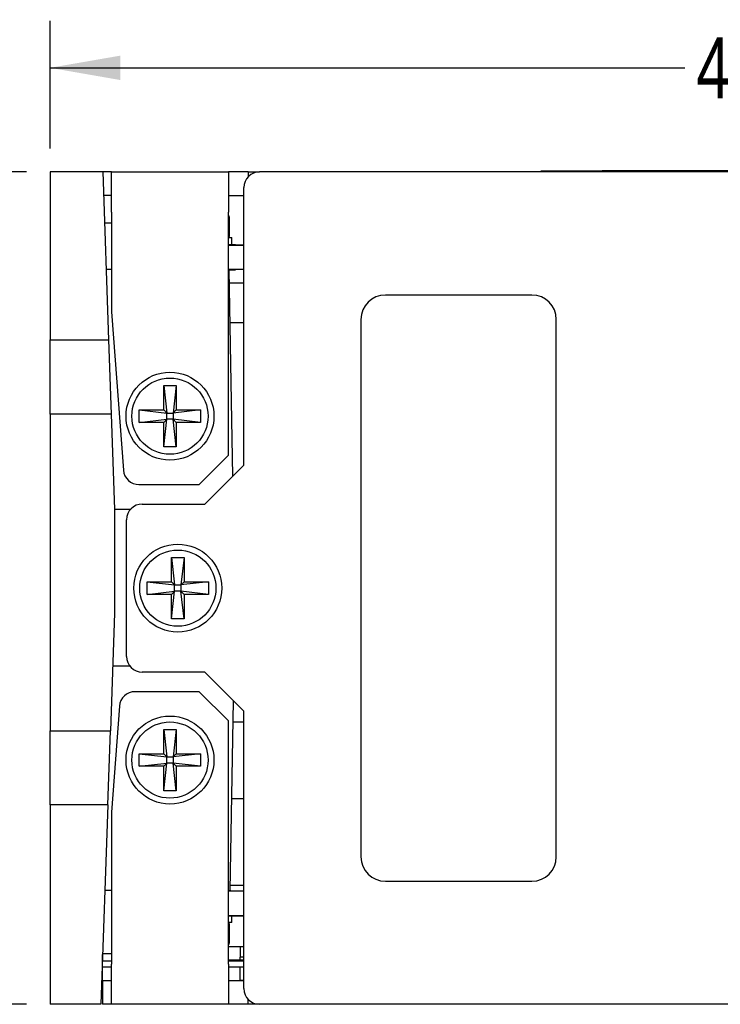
# Model space of a CAD drawing. Header units: inches. Extents: x 0.5 to 21.6, y 0.5 to 16.5.
# Tile 3 of 26: x 3.3 to 5.1, y 4.5 to 7.1. Entities that reach past the tile are written whole.
import ezdxf

# ---------------------------------------------------------------- set-up
doc = ezdxf.new("R2010")
doc.units = ezdxf.units.IN
doc.header["$MEASUREMENT"] = 0
doc.layers.add('2', color=179, linetype='Continuous')
doc.styles.add('SLDTEXTSTYLE1', font='TXT', dxfattribs={"width": 0.75})
doc.dimstyles.new('SLDDIMSTYLE1', dxfattribs={"dimtxt": 0.156, "dimasz": 0.18, "dimexe": 0, "dimexo": 0.0625, "dimgap": 0.039, "dimtad": 0, "dimtih": 1, "dimtoh": 1, "dimrnd": 1e-09, "dimzin": 12, "dimdsep": 46, "dimtxsty": 'SLDTEXTSTYLE1', "dimsah": 1, "dimcen": 0.09, "dimadec": 0, "dimazin": 3, "dimtfac": 1, "dimtdec": 3, "dimtofl": 0, "dimtmove": 0, "dimatfit": 3, "dimfxl": 1, "dimfrac": 2, "dimtolj": 1, "dimtzin": 12, "dimarcsym": 0})
doc.dimstyles.new('SLDDIMSTYLE4', dxfattribs={"dimtxt": 0.156, "dimasz": 0.18, "dimexe": 0, "dimexo": 0.0625, "dimgap": 0.039, "dimtad": 0, "dimtih": 1, "dimtoh": 1, "dimrnd": 1e-09, "dimzin": 12, "dimdsep": 46, "dimtxsty": 'SLDTEXTSTYLE1', "dimsah": 1, "dimcen": 0.09, "dimadec": 0, "dimazin": 3, "dimtfac": 1, "dimtdec": 3, "dimtofl": 0, "dimtmove": 0, "dimatfit": 3, "dimfxl": 1, "dimfrac": 2, "dimtolj": 1, "dimtzin": 12, "dimarcsym": 0})

# ---------------------------------------------------------------- blocks, each defined once
blk = doc.blocks.new('_D_8')
at = {"layer": '2'}
for p, q in [((5.494, 7.0552), (5.4496, 7.0552)), ((5.4496, 7.0552), (5.4496, 6.8088)), ((6.0012, 7.0552), (6.0457, 7.0552)), ((6.0457, 7.0552), (6.0457, 6.8088)), ((3.3547, 6.7256), (3.3547, 7.052)), ((7.4784, 5.7166), (7.4784, 7.052)), ((3.3547, 6.932), (4.9797, 6.932)), ((7.4784, 6.932), (6.1197, 6.932)), ((5.4496, 6.8088), (5.494, 6.8088)), ((6.0457, 6.8088), (6.0012, 6.8088))]:
    blk.add_line(p, q, dxfattribs=at)
for points in [[(3.3547, 6.932), (3.5347, 6.9007), (3.5347, 6.9632)], [(7.4784, 6.932), (7.2984, 6.9632), (7.2984, 6.9007)]]:
    blk.add_solid(points, dxfattribs=at)
at = {"layer": '2', "char_height": 0.156, "attachment_point": 1, "style": 'SLDTEXTSTYLE1'}
for s, insert in [('4.12', (5.0093, 7.0099)), ('104.7', (5.494, 7.0099))]:
    blk.add_mtext(s, dxfattribs=dict(at, insert=insert))
blk = doc.blocks.new('_D_10')
at = {"layer": '2'}
for p, q in [((3.2947, 6.6656), (2.0014, 6.6656)), ((2.1214, 6.6656), (2.1214, 5.8739)), ((2.1214, 5.8443), (2.0769, 5.8443)), ((2.0769, 5.8443), (2.0769, 5.598)), ((2.5172, 5.8443), (2.5616, 5.8443)), ((2.5616, 5.8443), (2.5616, 5.598)), ((2.0769, 5.598), (2.1214, 5.598)), ((2.5616, 5.598), (2.5172, 5.598)), ((2.1214, 4.5356), (2.1214, 5.5683)), ((3.2947, 4.5356), (2.0014, 4.5356))]:
    blk.add_line(p, q, dxfattribs=at)
for points in [[(2.1214, 6.6656), (2.0901, 6.4856), (2.1526, 6.4856)], [(2.1214, 4.5356), (2.1526, 4.7156), (2.0901, 4.7156)]]:
    blk.add_solid(points, dxfattribs=at)
at = {"layer": '2', "char_height": 0.156, "attachment_point": 1, "style": 'SLDTEXTSTYLE1'}
for s, insert in [('2.13', (1.6366, 5.7991)), ('54.1', (2.1214, 5.7991))]:
    blk.add_mtext(s, dxfattribs=dict(at, insert=insert))

msp = doc.modelspace()

# ---------------------------------------------------------------- linework, layer by layer
at = {"color": 7, "linetype": 'Continuous', "lineweight": 25}
for p, q in [((3.4895, 6.6656), (3.3547, 6.6656)), ((3.3547, 6.6656), (3.3547, 6.2356)), ((3.5117, 6.6656), (3.4895, 6.6656)), ((3.4895, 6.6656), (3.5045, 6.2356)), ((3.5117, 6.6656), (3.8117, 6.6656)), ((3.5117, 6.5626), (3.5117, 6.6656)), ((3.8117, 6.6656), (3.8117, 6.5626)), ((3.8617, 6.6656), (3.8117, 6.6656)), ((3.8617, 6.6656), (3.8617, 6.6531)), ((3.8617, 6.6656), (3.8907, 6.6656)), ((7.7967, 6.6656), (3.8907, 6.6656)), ((4.6117, 6.6656), (4.6117, 6.6686)), ((4.6117, 6.6686), (4.7677, 6.6686)), ((6.7045, 6.6686), (4.7677, 6.6686)), ((3.5117, 6.6056), (3.4916, 6.6056)), ((3.8117, 6.6056), (3.8507, 6.6056)), ((3.8507, 5.9156), (3.8507, 6.6256)), ((3.5117, 6.5626), (3.5117, 6.3076)), ((3.8117, 5.9406), (3.8117, 6.5626)), ((3.4941, 6.5356), (3.5117, 6.5356)), ((3.8142, 6.5014), (3.8142, 6.5471)), ((3.8117, 6.5004), (3.8132, 6.5004)), ((3.8117, 6.4976), (3.8197, 6.4976)), ((3.8117, 6.4796), (3.8297, 6.4796)), ((3.8117, 6.4794), (3.8507, 6.4794)), ((3.8117, 6.4786), (3.8507, 6.4786)), ((3.8197, 6.4796), (3.8197, 6.4976)), ((3.8297, 6.4794), (3.8297, 6.4796)), ((3.4982, 6.4166), (3.5117, 6.4166)), ((3.8117, 6.4166), (3.8507, 6.4166)), ((3.8117, 6.4151), (3.8297, 6.4151)), ((3.8223, 5.8871), (3.8131, 6.4151)), ((3.8297, 6.4151), (3.8297, 6.4166)), ((3.8136, 6.3816), (3.8507, 6.3816)), ((4.5882, 6.3506), (4.2132, 6.3506)), ((3.5117, 6.3076), (3.5425, 5.9025)), ((3.8154, 6.2803), (3.8507, 6.2803)), ((4.1507, 6.2881), (4.1507, 4.9131)), ((4.6507, 4.9131), (4.6507, 6.2881)), ((3.3547, 6.2356), (3.5045, 6.2356)), ((3.3547, 6.0456), (3.3547, 6.2356)), ((3.5045, 6.2356), (3.5112, 6.0456)), ((3.6457, 6.1191), (3.6777, 6.1191)), ((3.6457, 6.0566), (3.6457, 6.1191)), ((3.6457, 6.1191), (3.6537, 6.0486)), ((3.6777, 6.1191), (3.6697, 6.0486)), ((3.6777, 6.1191), (3.6777, 6.0566)), ((3.5832, 6.0566), (3.6457, 6.0566)), ((3.5832, 6.0246), (3.5832, 6.0566)), ((3.5832, 6.0566), (3.6537, 6.0486)), ((3.6457, 6.0566), (3.6537, 6.0486)), ((3.6537, 6.0326), (3.6537, 6.0486)), ((3.6537, 6.0486), (3.6697, 6.0486)), ((3.6697, 6.0486), (3.6777, 6.0566)), ((3.7402, 6.0566), (3.6697, 6.0486)), ((3.6697, 6.0486), (3.6697, 6.0326)), ((3.6777, 6.0566), (3.7402, 6.0566)), ((3.7402, 6.0566), (3.7402, 6.0246)), ((3.5112, 6.0456), (3.3547, 6.0456)), ((3.3547, 6.0456), (3.3547, 5.2356)), ((3.5112, 6.0456), (3.5197, 5.8016)), ((3.5832, 6.0246), (3.6537, 6.0326)), ((3.6457, 6.0246), (3.5832, 6.0246)), ((3.6457, 5.9621), (3.6537, 6.0326)), ((3.6537, 6.0326), (3.6457, 6.0246)), ((3.6457, 5.9621), (3.6457, 6.0246)), ((3.6697, 6.0326), (3.6537, 6.0326)), ((3.6777, 5.9621), (3.6697, 6.0326)), ((3.6777, 6.0246), (3.6697, 6.0326)), ((3.7402, 6.0246), (3.6697, 6.0326)), ((3.6777, 6.0246), (3.6777, 5.9621)), ((3.7402, 6.0246), (3.6777, 6.0246)), ((3.6777, 5.9621), (3.6457, 5.9621)), ((3.7367, 5.8656), (3.8117, 5.9406)), ((3.7507, 5.8156), (3.8507, 5.9156)), ((3.5824, 5.8656), (3.7367, 5.8656)), ((3.5197, 5.8016), (3.5197, 5.5366)), ((3.5603, 5.8016), (3.5197, 5.8016)), ((3.5907, 5.8156), (3.7507, 5.8156)), ((3.5507, 5.4256), (3.5507, 5.7756)), ((3.6657, 5.6791), (3.6737, 5.6086)), ((3.6657, 5.6166), (3.6657, 5.6791)), ((3.6657, 5.6791), (3.6977, 5.6791)), ((3.6977, 5.6791), (3.6897, 5.6086)), ((3.6977, 5.6791), (3.6977, 5.6166)), ((3.6032, 5.6166), (3.6657, 5.6166)), ((3.6032, 5.5846), (3.6032, 5.6166)), ((3.6032, 5.6166), (3.6737, 5.6086)), ((3.6657, 5.6166), (3.6737, 5.6086)), ((3.6737, 5.5926), (3.6737, 5.6086)), ((3.6737, 5.6086), (3.6897, 5.6086)), ((3.6897, 5.6086), (3.6977, 5.6166)), ((3.7602, 5.6166), (3.6897, 5.6086)), ((3.6897, 5.6086), (3.6897, 5.5926)), ((3.6977, 5.6166), (3.7602, 5.6166)), ((3.7602, 5.6166), (3.7602, 5.5846)), ((3.6032, 5.5846), (3.6737, 5.5926)), ((3.6657, 5.5846), (3.6032, 5.5846)), ((3.6737, 5.5926), (3.6657, 5.5846)), ((3.6657, 5.5221), (3.6737, 5.5926)), ((3.6657, 5.5221), (3.6657, 5.5846)), ((3.6897, 5.5926), (3.6737, 5.5926)), ((3.6977, 5.5221), (3.6897, 5.5926)), ((3.6977, 5.5846), (3.6897, 5.5926)), ((3.7602, 5.5846), (3.6897, 5.5926)), ((3.6977, 5.5846), (3.6977, 5.5221)), ((3.7602, 5.5846), (3.6977, 5.5846)), ((3.5197, 5.5366), (3.5092, 5.2356)), ((3.6977, 5.5221), (3.6657, 5.5221)), ((3.515, 5.4016), (3.5587, 5.4016)), ((3.7507, 5.3856), (3.5907, 5.3856)), ((3.8507, 5.2856), (3.7507, 5.3856)), ((3.7367, 5.3356), (3.5722, 5.3356)), ((3.8117, 5.2606), (3.7367, 5.3356)), ((3.5323, 5.2986), (3.5117, 5.0276)), ((3.8156, 4.8266), (3.8241, 5.3122)), ((3.8507, 4.5756), (3.8507, 5.2856)), ((3.8117, 4.6386), (3.8117, 5.2606)), ((3.8232, 5.2586), (3.8507, 5.2586)), ((3.3547, 5.2356), (3.5092, 5.2356)), ((3.3547, 5.0456), (3.3547, 5.2356)), ((3.5026, 5.0456), (3.5092, 5.2356)), ((3.6457, 5.2391), (3.6777, 5.2391)), ((3.6457, 5.1766), (3.6457, 5.2391)), ((3.6457, 5.2391), (3.6537, 5.1686)), ((3.6777, 5.2391), (3.6697, 5.1686)), ((3.6777, 5.2391), (3.6777, 5.1766)), ((3.5832, 5.1766), (3.6457, 5.1766)), ((3.5832, 5.1446), (3.5832, 5.1766)), ((3.5832, 5.1766), (3.6537, 5.1686)), ((3.6457, 5.1766), (3.6537, 5.1686)), ((3.6537, 5.1526), (3.6537, 5.1686)), ((3.6537, 5.1686), (3.6697, 5.1686)), ((3.6697, 5.1686), (3.6777, 5.1766)), ((3.7402, 5.1766), (3.6697, 5.1686)), ((3.6697, 5.1686), (3.6697, 5.1526)), ((3.6777, 5.1766), (3.7402, 5.1766)), ((3.7402, 5.1766), (3.7402, 5.1446)), ((3.5832, 5.1446), (3.6537, 5.1526)), ((3.6457, 5.1446), (3.5832, 5.1446)), ((3.6537, 5.1526), (3.6457, 5.1446)), ((3.6457, 5.0821), (3.6537, 5.1526)), ((3.6457, 5.0821), (3.6457, 5.1446)), ((3.6697, 5.1526), (3.6537, 5.1526)), ((3.6777, 5.0821), (3.6697, 5.1526)), ((3.6777, 5.1446), (3.6697, 5.1526)), ((3.7402, 5.1446), (3.6697, 5.1526)), ((3.6777, 5.1446), (3.6777, 5.0821)), ((3.7402, 5.1446), (3.6777, 5.1446)), ((3.6777, 5.0821), (3.6457, 5.0821)), ((3.5026, 5.0456), (3.3547, 5.0456)), ((3.3547, 5.0456), (3.3547, 4.5356)), ((3.5026, 5.0456), (3.4847, 4.5356)), ((3.8197, 5.0618), (3.8507, 5.0618)), ((3.5117, 5.0276), (3.5117, 4.6386)), ((3.8159, 4.8406), (3.8507, 4.8406)), ((4.2132, 4.8506), (4.5882, 4.8506)), ((3.5117, 4.8266), (3.4949, 4.8266)), ((3.8117, 4.8266), (3.8172, 4.8266)), ((3.8117, 4.8256), (3.8507, 4.8256)), ((3.8172, 4.8256), (3.8172, 4.8266)), ((3.8117, 4.7626), (3.8507, 4.7626)), ((3.8117, 4.762), (3.8507, 4.762)), ((3.8197, 4.7446), (3.8117, 4.7446)), ((3.8132, 4.7417), (3.8117, 4.7417)), ((3.8142, 4.6951), (3.8142, 4.7407)), ((3.8197, 4.7446), (3.8197, 4.762)), ((3.4892, 4.646), (3.4892, 4.6632)), ((3.4893, 4.6656), (3.5117, 4.6656)), ((3.8507, 4.683), (3.8117, 4.683)), ((3.8417, 4.683), (3.8417, 4.6566)), ((3.5117, 4.646), (3.4886, 4.646)), ((3.5117, 4.5356), (3.5117, 4.6386)), ((3.8117, 4.649), (3.8507, 4.649)), ((3.8507, 4.646), (3.8117, 4.646)), ((3.8117, 4.6386), (3.8117, 4.5356)), ((3.8417, 4.649), (3.8417, 4.6566)), ((3.8507, 4.6566), (3.8417, 4.6566)), ((3.5117, 4.631), (3.4881, 4.631)), ((3.4892, 4.5983), (3.4892, 4.631)), ((3.8507, 4.631), (3.8117, 4.631)), ((3.8417, 4.5966), (3.8417, 4.631)), ((3.4892, 4.6056), (3.4872, 4.6056)), ((3.4892, 4.5956), (3.4892, 4.5983)), ((3.4892, 4.5956), (3.4892, 4.5356)), ((3.5117, 4.5956), (3.4892, 4.5956)), ((3.8507, 4.5956), (3.8117, 4.5956)), ((3.8507, 4.5966), (3.8417, 4.5966)), ((3.4847, 4.5356), (3.3547, 4.5356)), ((3.5117, 4.5356), (3.4892, 4.5356)), ((3.8117, 4.5356), (3.5117, 4.5356)), ((3.8617, 4.5356), (3.8117, 4.5356)), ((3.8617, 4.5356), (3.8617, 4.548)), ((3.8907, 4.5356), (3.8617, 4.5356)), ((7.7967, 4.5356), (3.8907, 4.5356))]:
    msp.add_line(p, q, dxfattribs=at)
for centre, radius in [((3.6617, 6.0406), 0.1125), ((3.6617, 6.0406), 0.0975), ((3.6817, 5.6006), 0.1125), ((3.6817, 5.6006), 0.0975), ((3.6617, 5.1606), 0.1125), ((3.6617, 5.1606), 0.0975)]:
    msp.add_circle(centre, radius, dxfattribs=at)
for centre, radius, start, end in [((3.8907, 6.6256), 0.04, 90, 180), ((3.7992, 6.5471), 0.015, 0, 33.5573), ((3.8132, 6.5014), 0.001, 270, 0), ((4.2132, 6.2881), 0.0625, 90, 180), ((4.5882, 6.2881), 0.0625, 360, 90), ((3.5824, 5.9056), 0.04, 184.3461, 270), ((3.5907, 5.7756), 0.04, 90, 180), ((3.5907, 5.4256), 0.04, 180, 270), ((3.5722, 5.2956), 0.04, 90, 175.6539), ((4.2132, 4.9131), 0.0625, 180, 270), ((4.5882, 4.9131), 0.0625, 270, 0), ((3.8132, 4.7407), 0.001, 0, 90), ((3.7992, 4.6951), 0.015, 326.4427, 0), ((3.8907, 4.5756), 0.04, 180, 270)]:
    msp.add_arc(centre, radius, start, end, dxfattribs=at)

# ---------------------------------------------------------------- dimensions: what is measured, and where the dimension line sits
at = {"layer": '2'}
dim = msp.add_linear_dim(base=(7.4784, 6.932), p1=(3.3547, 6.6656), p2=(7.4784, 5.6566), dimstyle='SLDDIMSTYLE1', dxfattribs=at)
dim.commit()
dim.dimension.update_dxf_attribs({"geometry": '_D_8', "text_midpoint": (5.5497, 6.932), "dimtype": 160})
dim = msp.add_linear_dim(base=(2.1214, 4.5356), p1=(3.3547, 6.6656), p2=(3.3547, 4.5356), angle=90, dimstyle='SLDDIMSTYLE4', dxfattribs=at)
dim.commit()
dim.dimension.update_dxf_attribs({"geometry": '_D_10', "text_midpoint": (2.1214, 5.7211), "dimtype": 160})

doc.saveas('drawing.dxf')
